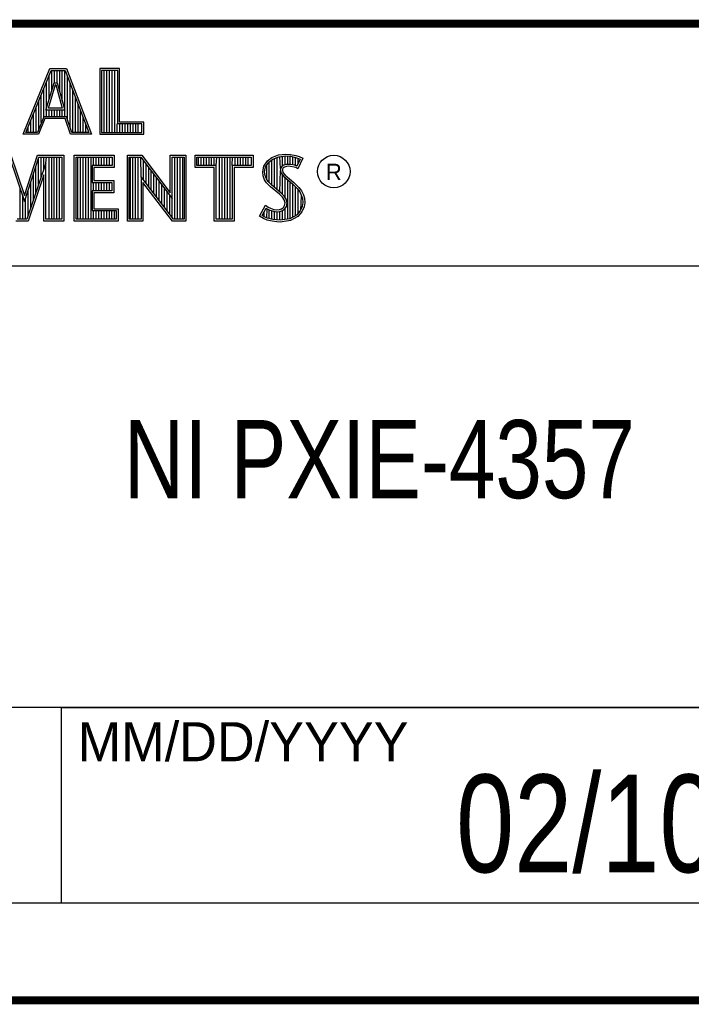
# Model space of a CAD drawing. Header units: inches. Extents: x 0 to 34, y 0 to 22.
# Tile 28 of 35: x 30 to 31.7, y 0.5 to 3. Entities that reach past the tile are written whole.
import ezdxf

# ---------------------------------------------------------------- set-up
doc = ezdxf.new("R2010")
doc.units = ezdxf.units.IN
doc.header["$LTSCALE"] = 1.87
doc.header["$MEASUREMENT"] = 0
doc.layers.get('0').update_dxf_attribs({"linetype": 'CONTINUOUS'})
doc.layers.add('NOTE', color=7, linetype='CONTINUOUS')
doc.styles.get("Standard").update_dxf_attribs({"font": 'txt', "width": 0.8})
doc.styles.add('TEXTSTYLE_2', font='txt')

msp = doc.modelspace()

# ---------------------------------------------------------------- linework, layer by layer
at = {"color": 2, "linetype": 'CONTINUOUS'}
for p, q in [((28.3793, 3.0003), (33.5093, 3.0003)), ((30.0324, 2.7167), (30.1013, 2.8851)), ((30.0397, 2.7216), (30.1045, 2.8802)), ((30.1013, 2.8851), (30.1438, 2.8851)), ((30.1045, 2.8802), (30.1404, 2.8802)), ((30.106, 2.8287), (30.106, 2.8802)), ((30.1127, 2.8486), (30.1127, 2.8802)), ((30.1194, 2.8486), (30.1194, 2.8802)), ((30.1261, 2.8259), (30.1261, 2.8802)), ((30.1328, 2.8013), (30.1328, 2.8802)), ((30.1395, 2.7618), (30.1395, 2.8802)), ((30.1404, 2.8802), (30.2006, 2.7216)), ((30.1438, 2.8851), (30.2077, 2.7167)), ((30.2795, 2.8851), (30.2287, 2.8851)), ((30.2287, 2.8851), (30.2287, 2.7167)), ((30.2747, 2.8802), (30.2336, 2.8802)), ((30.2336, 2.8802), (30.2336, 2.7216)), ((30.2402, 2.7216), (30.2402, 2.8802)), ((30.2469, 2.7216), (30.2469, 2.8802)), ((30.2536, 2.7216), (30.2536, 2.8802)), ((30.2603, 2.7216), (30.2603, 2.8802)), ((30.267, 2.7216), (30.267, 2.8802)), ((30.2747, 2.7432), (30.2747, 2.8802)), ((30.2795, 2.7481), (30.2795, 2.8851)), ((30.0905, 2.7787), (30.1121, 2.8486)), ((30.0925, 2.7618), (30.0925, 2.8509)), ((30.0992, 2.807), (30.0992, 2.8673)), ((30.1121, 2.8486), (30.1199, 2.8486)), ((30.1199, 2.8486), (30.1389, 2.7787)), ((30.1462, 2.7548), (30.1462, 2.8649)), ((30.0858, 2.7618), (30.0858, 2.8345)), ((30.0971, 2.7836), (30.1157, 2.8438)), ((30.1157, 2.8438), (30.1162, 2.8438)), ((30.1162, 2.8438), (30.1325, 2.7836)), ((30.1529, 2.7349), (30.1529, 2.8472)), ((30.1597, 2.7216), (30.1597, 2.8295)), ((30.0724, 2.73), (30.0724, 2.8016)), ((30.0791, 2.7467), (30.0791, 2.818)), ((30.1664, 2.7216), (30.1664, 2.8118)), ((30.0657, 2.7216), (30.0657, 2.7852)), ((30.1389, 2.7787), (30.0905, 2.7787)), ((30.1325, 2.7836), (30.0971, 2.7836)), ((30.0992, 2.7618), (30.0992, 2.7787)), ((30.106, 2.7618), (30.106, 2.7787)), ((30.1127, 2.7618), (30.1127, 2.7787)), ((30.1194, 2.7618), (30.1194, 2.7787)), ((30.1261, 2.7618), (30.1261, 2.7787)), ((30.1328, 2.7618), (30.1328, 2.7787)), ((30.1731, 2.7216), (30.1731, 2.7942)), ((30.1798, 2.7216), (30.1798, 2.7765)), ((30.0523, 2.7216), (30.0523, 2.7524)), ((30.059, 2.7216), (30.059, 2.7688)), ((30.0852, 2.7618), (30.069, 2.7216)), ((30.0885, 2.7569), (30.0723, 2.7167)), ((30.1439, 2.7618), (30.0852, 2.7618)), ((30.1404, 2.7569), (30.0885, 2.7569)), ((30.1539, 2.7167), (30.1404, 2.7569)), ((30.1574, 2.7216), (30.1439, 2.7618)), ((30.1865, 2.7216), (30.1865, 2.7588)), ((30.3412, 2.7481), (30.2795, 2.7481)), ((30.3412, 2.7167), (30.3412, 2.7481)), ((30.0456, 2.7216), (30.0456, 2.7359)), ((30.1932, 2.7216), (30.1932, 2.7411)), ((30.2737, 2.7216), (30.2737, 2.7432)), ((30.3363, 2.7432), (30.2747, 2.7432)), ((30.2805, 2.7216), (30.2805, 2.7432)), ((30.2872, 2.7216), (30.2872, 2.7432)), ((30.2939, 2.7216), (30.2939, 2.7432)), ((30.3006, 2.7216), (30.3006, 2.7432)), ((30.3073, 2.7216), (30.3073, 2.7432)), ((30.314, 2.7216), (30.314, 2.7432)), ((30.3207, 2.7216), (30.3207, 2.7432)), ((30.3274, 2.7216), (30.3274, 2.7432)), ((30.3363, 2.7216), (30.3363, 2.7432)), ((30.0723, 2.7167), (30.0324, 2.7167)), ((30.069, 2.7216), (30.0397, 2.7216)), ((30.2077, 2.7167), (30.1539, 2.7167)), ((30.2006, 2.7216), (30.1574, 2.7216)), ((30.2287, 2.7167), (30.3412, 2.7167)), ((30.2336, 2.7216), (30.3363, 2.7216)), ((29.9975, 2.6584), (30.0362, 2.5443)), ((30.001, 2.6632), (30.0361, 2.5598)), ((30.0361, 2.5598), (30.0693, 2.6632)), ((30.0362, 2.5443), (30.0729, 2.6584)), ((30.0693, 2.6632), (30.1367, 2.6632)), ((30.0721, 2.5879), (30.0721, 2.656)), ((30.0729, 2.6584), (30.1319, 2.6584)), ((30.0788, 2.6077), (30.0788, 2.6584)), ((30.0855, 2.6275), (30.0855, 2.6584)), ((30.0906, 2.6424), (30.0923, 2.6584)), ((30.099, 2.4996), (30.099, 2.6584)), ((30.1057, 2.4996), (30.1057, 2.6584)), ((30.1124, 2.4996), (30.1124, 2.6584)), ((30.1191, 2.4996), (30.1191, 2.6584)), ((30.1258, 2.4996), (30.1258, 2.6584)), ((30.1319, 2.6584), (30.1319, 2.4996)), ((30.1367, 2.6632), (30.1367, 2.4947)), ((30.1633, 2.6632), (30.2653, 2.6632)), ((30.1633, 2.4947), (30.1633, 2.6632)), ((30.1682, 2.6584), (30.2604, 2.6584)), ((30.1682, 2.4996), (30.1682, 2.6584)), ((30.1728, 2.4996), (30.1728, 2.6584)), ((30.1795, 2.4996), (30.1795, 2.6584)), ((30.1862, 2.4996), (30.1862, 2.6584)), ((30.1929, 2.4996), (30.1929, 2.6584)), ((30.1996, 2.4996), (30.1996, 2.6584)), ((30.2064, 2.4996), (30.2064, 2.6584)), ((30.2131, 2.6366), (30.2131, 2.6584)), ((30.2198, 2.6366), (30.2198, 2.6584)), ((30.2265, 2.6366), (30.2265, 2.6584)), ((30.2332, 2.6366), (30.2332, 2.6584)), ((30.2399, 2.6366), (30.2399, 2.6584)), ((30.2466, 2.6366), (30.2466, 2.6584)), ((30.2533, 2.6366), (30.2533, 2.6584)), ((30.2604, 2.6584), (30.2604, 2.6366)), ((30.2653, 2.6632), (30.2653, 2.6318)), ((30.2995, 2.6633), (30.3363, 2.6633)), ((30.2995, 2.4947), (30.2995, 2.6633)), ((30.3044, 2.6584), (30.3339, 2.6584)), ((30.3044, 2.4996), (30.3044, 2.6584)), ((30.307, 2.4996), (30.307, 2.6584)), ((30.3137, 2.4996), (30.3137, 2.6584)), ((30.3204, 2.4996), (30.3204, 2.6584)), ((30.3272, 2.4996), (30.3272, 2.6584)), ((30.3339, 2.6584), (30.4141, 2.5527)), ((30.3343, 2.608), (30.3339, 2.6584)), ((30.3363, 2.6633), (30.4092, 2.5672)), ((30.3406, 2.5998), (30.3406, 2.6496)), ((30.4092, 2.6633), (30.4493, 2.6633)), ((30.4092, 2.5672), (30.4092, 2.6633)), ((30.4141, 2.6584), (30.4444, 2.6584)), ((30.4141, 2.5527), (30.4141, 2.6584)), ((30.4211, 2.4996), (30.4211, 2.6584)), ((30.4278, 2.4996), (30.4278, 2.6584)), ((30.4345, 2.4996), (30.4345, 2.6584)), ((30.4413, 2.4996), (30.4413, 2.6584)), ((30.4444, 2.6584), (30.4444, 2.4996)), ((30.4493, 2.6633), (30.4493, 2.4947)), ((30.4728, 2.6631), (30.6211, 2.6631)), ((30.4728, 2.6317), (30.4728, 2.6631)), ((30.4776, 2.6583), (30.6162, 2.6583)), ((30.4776, 2.6366), (30.4776, 2.6583)), ((30.4815, 2.6366), (30.4815, 2.6583)), ((30.4882, 2.6366), (30.4882, 2.6583)), ((30.495, 2.6366), (30.495, 2.6583)), ((30.5017, 2.6366), (30.5017, 2.6583)), ((30.5084, 2.6366), (30.5084, 2.6583)), ((30.5151, 2.6366), (30.5151, 2.6583)), ((30.5218, 2.6366), (30.5218, 2.6583)), ((30.5263, 2.6366), (30.5285, 2.6583)), ((30.5352, 2.4996), (30.5352, 2.6583)), ((30.5419, 2.4996), (30.5419, 2.6583)), ((30.5486, 2.4996), (30.5486, 2.6583)), ((30.5554, 2.4996), (30.5554, 2.6583)), ((30.5621, 2.4996), (30.5621, 2.6583)), ((30.5676, 2.6366), (30.5688, 2.6583)), ((30.5755, 2.6366), (30.5755, 2.6583)), ((30.5822, 2.6366), (30.5822, 2.6583)), ((30.5889, 2.6366), (30.5889, 2.6583)), ((30.5956, 2.6366), (30.5956, 2.6583)), ((30.6023, 2.6366), (30.6023, 2.6583)), ((30.609, 2.6366), (30.609, 2.6583)), ((30.6162, 2.6583), (30.6162, 2.6366)), ((30.6211, 2.6631), (30.6211, 2.6317)), ((30.6487, 2.6355), (30.6577, 2.6488)), ((30.6577, 2.6488), (30.6695, 2.6575)), ((30.6612, 2.6454), (30.6719, 2.6532)), ((30.6627, 2.5927), (30.6627, 2.6465)), ((30.6695, 2.6575), (30.6863, 2.6642)), ((30.6695, 2.586), (30.6695, 2.6514)), ((30.6719, 2.6532), (30.6875, 2.6594)), ((30.6762, 2.5804), (30.6762, 2.6549)), ((30.6829, 2.5748), (30.6829, 2.6576)), ((30.6863, 2.6642), (30.7049, 2.6662)), ((30.6875, 2.6594), (30.705, 2.6613)), ((30.6917, 2.629), (30.6896, 2.6596)), ((30.6963, 2.635), (30.6963, 2.6604)), ((30.703, 2.6384), (30.703, 2.6611)), ((30.7049, 2.6662), (30.7173, 2.6653)), ((30.705, 2.6613), (30.7166, 2.6605)), ((30.7097, 2.6396), (30.7097, 2.661)), ((30.7164, 2.6396), (30.7164, 2.6605)), ((30.7166, 2.6605), (30.7296, 2.6577)), ((30.7173, 2.6653), (30.7309, 2.6624)), ((30.7231, 2.6385), (30.7231, 2.6591)), ((30.7296, 2.6577), (30.7375, 2.655)), ((30.7299, 2.6368), (30.7299, 2.6576)), ((30.7309, 2.6624), (30.7393, 2.6595)), ((30.742, 2.6529), (30.7333, 2.6355)), ((30.7486, 2.6552), (30.7353, 2.6286)), ((30.7366, 2.642), (30.7366, 2.6553)), ((30.7375, 2.655), (30.742, 2.6529)), ((30.7393, 2.6595), (30.7486, 2.6552)), ((30.0906, 2.6424), (30.0422, 2.4996)), ((30.0654, 2.568), (30.0654, 2.6351)), ((30.0906, 2.4996), (30.0906, 2.6424)), ((30.2604, 2.6366), (30.209, 2.6366)), ((30.209, 2.6366), (30.209, 2.5936)), ((30.2653, 2.6318), (30.2138, 2.6318)), ((30.2138, 2.6318), (30.2138, 2.5985)), ((30.3473, 2.5911), (30.3473, 2.6408)), ((30.354, 2.5824), (30.354, 2.6319)), ((30.3607, 2.5737), (30.3607, 2.6231)), ((30.5214, 2.6317), (30.4728, 2.6317)), ((30.5263, 2.6366), (30.4776, 2.6366)), ((30.5214, 2.4947), (30.5214, 2.6317)), ((30.5263, 2.4996), (30.5263, 2.6366)), ((30.6162, 2.6366), (30.5676, 2.6366)), ((30.5676, 2.6366), (30.5676, 2.4996)), ((30.6211, 2.6317), (30.5724, 2.6317)), ((30.5724, 2.6317), (30.5724, 2.4947)), ((30.6458, 2.621), (30.6487, 2.6355)), ((30.6469, 2.61), (30.6458, 2.621)), ((30.6507, 2.6208), (30.6533, 2.6336)), ((30.6517, 2.6112), (30.6507, 2.6208)), ((30.6533, 2.6336), (30.6612, 2.6454)), ((30.656, 2.5999), (30.656, 2.6377)), ((30.6896, 2.5692), (30.6912, 2.6242)), ((30.6917, 2.629), (30.6912, 2.6242)), ((30.6912, 2.6242), (30.6928, 2.6171)), ((30.6949, 2.634), (30.6917, 2.629)), ((30.6995, 2.6373), (30.6949, 2.634)), ((30.6965, 2.6274), (30.6962, 2.6245)), ((30.6962, 2.6245), (30.6973, 2.6193)), ((30.6985, 2.6306), (30.6965, 2.6274)), ((30.7017, 2.6329), (30.6985, 2.6306)), ((30.7056, 2.6392), (30.6995, 2.6373)), ((30.7066, 2.6344), (30.7017, 2.6329)), ((30.7117, 2.6398), (30.7056, 2.6392)), ((30.7118, 2.6349), (30.7066, 2.6344)), ((30.7179, 2.6395), (30.7117, 2.6398)), ((30.7173, 2.6346), (30.7118, 2.6349)), ((30.726, 2.6329), (30.7173, 2.6346)), ((30.7272, 2.6376), (30.7179, 2.6395)), ((30.7306, 2.6315), (30.726, 2.6329)), ((30.7327, 2.6359), (30.7272, 2.6376)), ((30.7353, 2.6286), (30.7306, 2.6315)), ((30.7333, 2.6355), (30.7327, 2.6359)), ((30.0857, 2.6128), (30.0457, 2.4947)), ((30.0587, 2.5482), (30.0587, 2.6142)), ((30.0857, 2.4947), (30.0857, 2.6128)), ((30.2138, 2.5985), (30.2644, 2.5985)), ((30.2644, 2.5985), (30.2644, 2.5669)), ((30.4177, 2.4996), (30.3343, 2.608)), ((30.3343, 2.608), (30.3343, 2.4996)), ((30.3674, 2.5649), (30.3674, 2.6142)), ((30.3741, 2.5562), (30.3741, 2.6054)), ((30.3809, 2.5475), (30.3809, 2.5966)), ((30.6507, 2.6002), (30.6469, 2.61)), ((30.6559, 2.5927), (30.6507, 2.6002)), ((30.6551, 2.6025), (30.6517, 2.6112)), ((30.6597, 2.5958), (30.6551, 2.6025)), ((30.6637, 2.5918), (30.6597, 2.5958)), ((30.6928, 2.6171), (30.6999, 2.6083)), ((30.6963, 2.563), (30.6963, 2.6128)), ((30.6973, 2.6193), (30.7034, 2.6118)), ((30.6999, 2.6083), (30.7224, 2.5896)), ((30.703, 2.5548), (30.703, 2.6058)), ((30.7034, 2.6118), (30.7257, 2.5932)), ((30.7097, 2.4997), (30.7097, 2.6002)), ((30.0251, 2.4996), (30.0251, 2.5769)), ((30.0453, 2.5086), (30.0453, 2.5724)), ((30.052, 2.5284), (30.052, 2.5933)), ((30.209, 2.5936), (30.2595, 2.5936)), ((30.2595, 2.5718), (30.209, 2.5718)), ((30.209, 2.5718), (30.209, 2.5214)), ((30.2131, 2.5718), (30.2131, 2.5936)), ((30.2198, 2.5718), (30.2198, 2.5936)), ((30.2265, 2.5718), (30.2265, 2.5936)), ((30.2332, 2.5718), (30.2332, 2.5936)), ((30.2399, 2.5718), (30.2399, 2.5936)), ((30.2466, 2.5718), (30.2466, 2.5936)), ((30.2533, 2.5718), (30.2533, 2.5936)), ((30.2595, 2.5936), (30.2595, 2.5718)), ((30.4153, 2.4947), (30.3392, 2.5937)), ((30.3392, 2.5937), (30.3392, 2.4947)), ((30.3876, 2.5388), (30.3876, 2.5877)), ((30.3943, 2.5301), (30.3943, 2.5789)), ((30.6661, 2.5825), (30.6559, 2.5927)), ((30.6694, 2.5861), (30.6637, 2.5918)), ((30.6892, 2.5631), (30.6661, 2.5825)), ((30.6925, 2.5667), (30.6694, 2.5861)), ((30.7164, 2.5006), (30.7164, 2.5946)), ((30.7224, 2.5896), (30.7283, 2.5837)), ((30.7231, 2.5049), (30.7231, 2.5889)), ((30.7257, 2.5932), (30.7318, 2.5872)), ((30.7283, 2.5837), (30.7342, 2.5776)), ((30.7299, 2.5074), (30.7299, 2.5821)), ((30.7318, 2.5872), (30.7379, 2.5808)), ((30.7342, 2.5776), (30.7407, 2.5692)), ((30.7366, 2.5148), (30.7366, 2.5745)), ((30.7379, 2.5808), (30.7448, 2.5718)), ((30.7448, 2.5718), (30.7501, 2.5614)), ((30.0318, 2.4996), (30.0318, 2.5572)), ((30.0386, 2.4996), (30.0386, 2.5515)), ((30.2644, 2.5669), (30.2138, 2.5669)), ((30.2138, 2.5669), (30.2138, 2.5263)), ((30.401, 2.5213), (30.401, 2.57)), ((30.4077, 2.5126), (30.4077, 2.5612)), ((30.4144, 2.5039), (30.4144, 2.5523)), ((30.6968, 2.5556), (30.6892, 2.5631)), ((30.7006, 2.5587), (30.6925, 2.5667)), ((30.7011, 2.5487), (30.6968, 2.5556)), ((30.7056, 2.5506), (30.7006, 2.5587)), ((30.7031, 2.5414), (30.7011, 2.5487)), ((30.7081, 2.5416), (30.7056, 2.5506)), ((30.7407, 2.5692), (30.7455, 2.5596)), ((30.7433, 2.5222), (30.7455, 2.5596)), ((30.7455, 2.5596), (30.7478, 2.5521)), ((30.7478, 2.5521), (30.7486, 2.5419)), ((30.7501, 2.5614), (30.7527, 2.553)), ((30.7527, 2.553), (30.7535, 2.5417)), ((30.209, 2.5214), (30.271, 2.5214)), ((30.2131, 2.4996), (30.2131, 2.5214)), ((30.2138, 2.5263), (30.2759, 2.5263)), ((30.2198, 2.4996), (30.2198, 2.5214)), ((30.2265, 2.4996), (30.2265, 2.5214)), ((30.2332, 2.4996), (30.2332, 2.5214)), ((30.2399, 2.4996), (30.2399, 2.5214)), ((30.2466, 2.4996), (30.2466, 2.5214)), ((30.2533, 2.4996), (30.2533, 2.5214)), ((30.26, 2.4996), (30.26, 2.5214)), ((30.2668, 2.4996), (30.2668, 2.5214)), ((30.271, 2.5214), (30.271, 2.4996)), ((30.2759, 2.5263), (30.2759, 2.4947)), ((30.638, 2.5073), (30.653, 2.535)), ((30.6444, 2.5088), (30.6547, 2.5278)), ((30.653, 2.535), (30.6594, 2.5304)), ((30.6547, 2.5278), (30.6569, 2.5262)), ((30.656, 2.5023), (30.6569, 2.5262)), ((30.6569, 2.5262), (30.6639, 2.5227)), ((30.6594, 2.5304), (30.6658, 2.5272)), ((30.6627, 2.5008), (30.6627, 2.5231)), ((30.6639, 2.5227), (30.6731, 2.5196)), ((30.6658, 2.5272), (30.6742, 2.5243)), ((30.6695, 2.4993), (30.6695, 2.5208)), ((30.6742, 2.5243), (30.6817, 2.5235)), ((30.6817, 2.5235), (30.6887, 2.524)), ((30.6887, 2.524), (30.6939, 2.5261)), ((30.6898, 2.5192), (30.6962, 2.5217)), ((30.6939, 2.5261), (30.6988, 2.5295)), ((30.6962, 2.5217), (30.7024, 2.5261)), ((30.6963, 2.4979), (30.6963, 2.5218)), ((30.6988, 2.5295), (30.7017, 2.5342)), ((30.7017, 2.5342), (30.7031, 2.5414)), ((30.7024, 2.5261), (30.7063, 2.5323)), ((30.703, 2.4988), (30.703, 2.5266)), ((30.7063, 2.5323), (30.7081, 2.5416)), ((30.7421, 2.521), (30.7322, 2.51)), ((30.7471, 2.5321), (30.7421, 2.521)), ((30.7518, 2.5307), (30.7463, 2.5183)), ((30.7486, 2.5419), (30.7471, 2.5321)), ((30.7535, 2.5417), (30.7518, 2.5307)), ((30.0422, 2.4996), (30.0169, 2.4996)), ((30.1319, 2.4996), (30.0906, 2.4996)), ((30.271, 2.4996), (30.1682, 2.4996)), ((30.3343, 2.4996), (30.3044, 2.4996)), ((30.4444, 2.4996), (30.4177, 2.4996)), ((30.5676, 2.4996), (30.5263, 2.4996)), ((30.6475, 2.5009), (30.638, 2.5073)), ((30.6498, 2.5052), (30.6444, 2.5088)), ((30.6568, 2.4971), (30.6475, 2.5009)), ((30.6493, 2.5054), (30.6493, 2.518)), ((30.6582, 2.5018), (30.6498, 2.5052)), ((30.6704, 2.4942), (30.6568, 2.4971)), ((30.6713, 2.499), (30.6582, 2.5018)), ((30.6824, 2.4974), (30.6713, 2.499)), ((30.6731, 2.5196), (30.6816, 2.5186)), ((30.6762, 2.4983), (30.6762, 2.5192)), ((30.6816, 2.5186), (30.6898, 2.5192)), ((30.6902, 2.4971), (30.6824, 2.4974)), ((30.6829, 2.4973), (30.6829, 2.5184)), ((30.6896, 2.497), (30.6896, 2.5192)), ((30.7152, 2.5004), (30.6902, 2.4971)), ((30.7167, 2.4957), (30.6904, 2.4922)), ((30.7322, 2.51), (30.7152, 2.5004)), ((30.7353, 2.5061), (30.7167, 2.4957)), ((30.7463, 2.5183), (30.7353, 2.5061)), ((30.0457, 2.4947), (30.0135, 2.4947)), ((30.1367, 2.4947), (30.0857, 2.4947)), ((30.2759, 2.4947), (30.1633, 2.4947)), ((30.3392, 2.4947), (30.2995, 2.4947)), ((30.4493, 2.4947), (30.4153, 2.4947)), ((30.5724, 2.4947), (30.5214, 2.4947)), ((30.682, 2.4925), (30.6704, 2.4942)), ((30.6904, 2.4922), (30.682, 2.4925)), ((28.7231, 2.38), (33.5, 2.38)), ((28.3793, 1.2503), (33.5093, 1.2503)), ((30.13, 1.2499), (33.49, 1.2499)), ((30.13, 1.2499), (30.13, 0.7499)), ((28.38, 0.75), (33.5, 0.75)), ((30.13, 0.7499), (33.49, 0.7499))]:
    msp.add_line(p, q, dxfattribs=at)
at = {"color": 7, "linetype": 'CONTINUOUS', "const_width": 0.02}
for points in [[(25.58, 3), (33.5, 3)], [(0.5, 0.5), (33.5, 0.5)]]:
    msp.add_lwpolyline(points, dxfattribs=at)
at = {"color": 2, "linetype": 'CONTINUOUS'}
msp.add_circle((30.8277, 2.6214), 0.0416, dxfattribs=at)

# ---------------------------------------------------------------- texts
at = {"color": 2, "linetype": 'CONTINUOUS', "attachment_point": 1, "line_spacing_factor": 0.9, "style": 'TEXTSTYLE_2'}
for s, insert, char_height, width in [('R', (30.8076, 2.6413), 0.042, 0.041979), ('MM/DD/YYYY', (30.1721, 1.2121), 0.1, 1)]:
    msp.add_mtext(s, dxfattribs=dict(at, insert=insert, char_height=char_height, width=width))
at = {"layer": 'NOTE', "color": 7, "linetype": 'CONTINUOUS', "attachment_point": 2, "line_spacing_factor": 0.9}
for s, insert, char_height, width in [('NI PXIE-4357 \\P ', (30.9443, 1.9853), 0.2, 2.08), ('02/10/2012', (31.81, 1.078), 0.25, 2)]:
    msp.add_mtext(s, dxfattribs=dict(at, insert=insert, char_height=char_height, width=width))

doc.saveas('drawing.dxf')
